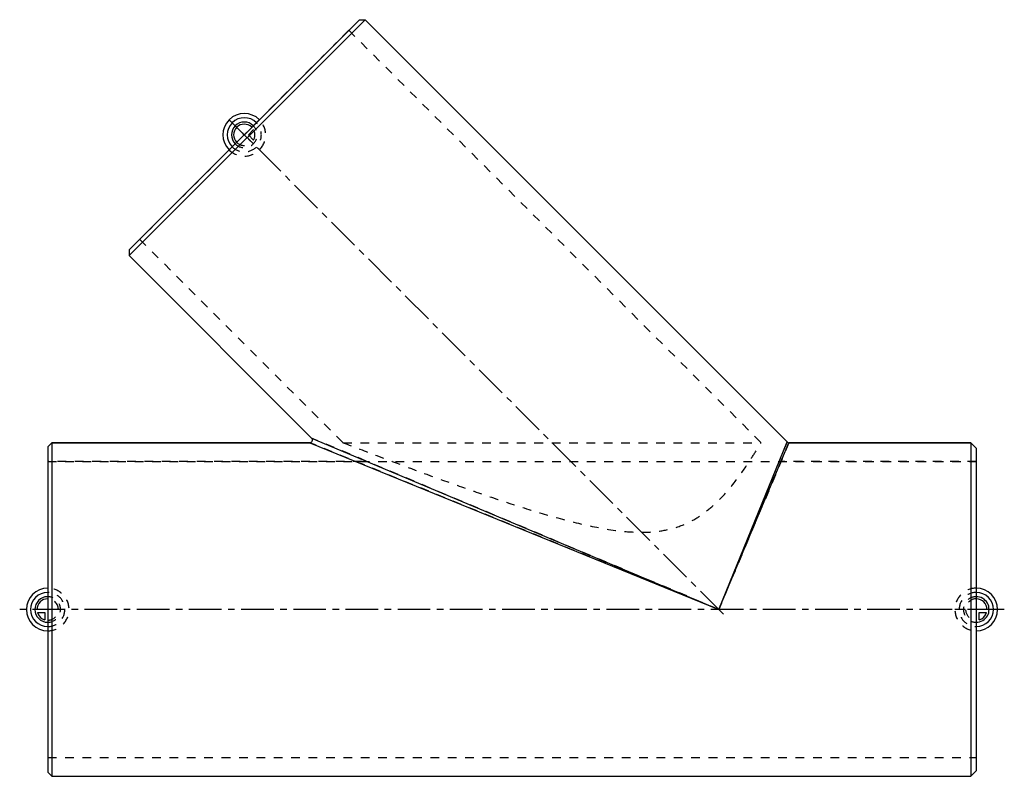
# Model space of a CAD drawing. Header units: millimetres. Extents: x 131 to 869, y 217 to 783.
import ezdxf

# ---------------------------------------------------------------- set-up
doc = ezdxf.new("R2010")
doc.units = ezdxf.units.MM
doc.header["$LTSCALE"] = 65.185185
doc.linetypes.add('CENTER', pattern=[0.6, 0.375, -0.075, 0.075, -0.075])
doc.linetypes.add('HIDDEN', pattern=[0.2, 0.1, -0.1])
for name, color, linetype in [('ACHSEN_S', 7, 'CONTINUOUS'), ('FASEN', 7, 'CONTINUOUS'), ('KOERPER', 7, 'CONTINUOUS'), ('KONST.EL_MIT_GEO', 7, 'CONTINUOUS'), ('KURVEN', 7, 'CONTINUOUS'), ('L1', 7, 'CONTINUOUS')]:
    doc.layers.add(name, color=color, linetype=linetype)

msp = doc.modelspace()

# ---------------------------------------------------------------- linework, layer by layer
at = {"layer": 'ACHSEN_S', "color": 2, "linetype": 'CENTER'}
msp.add_line((869, 341.53), (131, 341.53), dxfattribs=at)
at = {"layer": 'FASEN', "color": 7, "linetype": 'Continuous'}
for p, q in [((385.59, 783.47), (213.06, 610.94)), ((389.83, 783.47), (213.06, 606.69)), ((385.59, 783.47), (389.83, 783.47)), ((213.06, 610.94), (213.06, 606.69)), ((152, 463.53), (155, 466.53)), ((155, 466.53), (155, 216.53)), ((844, 466.53), (848, 462.53)), ((844, 466.53), (844, 216.53)), ((152, 463.53), (152, 219.53)), ((848, 462.53), (848, 220.53)), ((152, 219.53), (155, 216.53)), ((155, 216.53), (844, 216.53)), ((848, 220.53), (844, 216.53))]:
    msp.add_line(p, q, dxfattribs=at)
at = {"layer": 'KOERPER', "color": 7, "linetype": 'Continuous'}
for p, q in [((389.83, 783.47), (706.19, 467.11)), ((213.06, 606.69), (349.81, 469.94)), ((155, 466.53), (348.39, 466.53)), ((707.61, 466.53), (844, 466.53)), ((155, 216.53), (844, 216.53))]:
    msp.add_line(p, q, dxfattribs=at)
at = {"layer": 'KOERPER', "color": 8, "linetype": 'HIDDEN'}
for p, q in [((377.67, 775.55), (220.98, 618.86)), ((377.67, 775.55), (686.69, 466.53)), ((220.98, 618.86), (373.31, 466.53)), ((373.31, 466.53), (686.69, 466.53)), ((152, 452.33), (152, 230.73)), ((152, 452.33), (848, 452.33)), ((848, 452.33), (848, 230.73)), ((152, 230.73), (848, 230.73))]:
    msp.add_line(p, q, dxfattribs=at)
msp.add_open_spline([(373.31, 466.53), (381.78, 463.27), (405.54, 454.17), (437.72, 442.14), (470.13, 430.54), (496.01, 421.71), (522.55, 413.3), (549.72, 405.82), (572.93, 401.07), (591.88, 399.25), (606.2, 399.41), (620.26, 401.75), (633.35, 406.74), (644.74, 413.95), (656.95, 424.69), (668.22, 438.17), (677.82, 452.12), (683.5, 461.21), (686.05, 465.44), (686.69, 466.53)], degree=3, knots=[0, 0, 0, 0, 0.077237, 0.216455, 0.292256, 0.370024, 0.449091, 0.529071, 0.60972, 0.650253, 0.690827, 0.73121, 0.770889, 0.809127, 0.84522, 0.908821, 0.95799, 0.989251, 1, 1, 1, 1], dxfattribs=at)
at = {"layer": 'KONST.EL_MIT_GEO', "color": 7, "linetype": 'Continuous'}
for p, q in [((706.19, 467.11), (389.83, 783.47)), ((213.06, 606.69), (349.81, 469.94)), ((348.39, 466.53), (155, 466.53)), ((348.39, 466.53), (655, 341.53)), ((349.81, 469.94), (655, 341.53)), ((655, 341.53), (706.19, 467.11)), ((655, 341.53), (707.61, 466.53)), ((844, 466.53), (707.61, 466.53))]:
    msp.add_line(p, q, dxfattribs=at)
at = {"layer": 'KONST.EL_MIT_GEO', "color": 8, "linetype": 'HIDDEN'}
for p, q in [((655, 341.53), (348.39, 466.53)), ((655, 341.53), (349.81, 469.94)), ((706.19, 467.11), (655, 341.53)), ((707.61, 466.53), (655, 341.53)), ((387.51, 452.33), (152, 452.33)), ((848, 452.33), (700.89, 452.33))]:
    msp.add_line(p, q, dxfattribs=at)
at = {"layer": 'KONST.EL_MIT_GEO', "color": 7, "linetype": 'Continuous'}
for centre, start, end in [((348.39, 468.53), 269.9996, 45.0004), ((707.61, 468.53), 224.99788, 270.00212)]:
    msp.add_arc(centre, 2, start, end, dxfattribs=at)
at = {"layer": 'KURVEN', "color": 8, "linetype": 'HIDDEN'}
for p, q in [((310.64, 708.52), (288.01, 685.89)), ((299.33, 697.2), (310.64, 685.89)), ((302.44, 697.2), (306.32, 701.09)), ((306.32, 693.32), (302.44, 697.2)), ((152, 357.53), (152, 325.53)), ((848, 341.53), (832, 341.53)), ((848, 341.53), (848, 331.93))]:
    msp.add_line(p, q, dxfattribs=at)
at = {"layer": 'KURVEN', "color": 40, "linetype": 'Continuous'}
for p, q in [((288.01, 708.52), (299.33, 697.2)), ((152, 341.53), (142.4, 341.53)), ((864, 341.53), (848, 341.53)), ((144.31, 339.33), (149.8, 339.33)), ((149.8, 339.33), (149.8, 333.84)), ((850.2, 339.33), (855.69, 339.33)), ((850.2, 333.84), (850.2, 339.33))]:
    msp.add_line(p, q, dxfattribs=at)
for centre, radius, start, end in [((299.33, 697.2), 16, 45, 225), ((299.33, 697.2), 12.8, 45, 225), ((299.33, 697.2), 9.6, 45, 224.99993), ((299.33, 697.2), 8, 45, 224.99993), ((152, 341.53), 16, 90, 270), ((152, 341.53), 12.8, 90, 270), ((848, 341.53), 16, 270, 90), ((848, 341.53), 12.8, 270, 90), ((152, 341.53), 9.6, 90.9, 270), ((152, 341.53), 8, 89.99993, 180), ((848, 341.53), 9.6, 270, 90.00007), ((848, 341.53), 8, 0, 89.1), ((152, 341.53), 8, 195.96201, 254.03799), ((848, 341.53), 8, 285.96201, 344.03799)]:
    msp.add_arc(centre, radius, start, end, dxfattribs=at)
at = {"layer": 'KURVEN', "color": 8, "linetype": 'HIDDEN'}
for centre, radius, start, end in [((299.33, 697.2), 16, 225, 45), ((299.33, 697.2), 12.8, 225, 45), ((299.33, 697.2), 9.6, 224.99993, 45), ((299.33, 697.2), 8, 330.96201, 29.03799), ((299.33, 697.2), 8, 224.99993, 315), ((152, 341.53), 16, 270, 90), ((152, 341.53), 12.8, 270, 90), ((848, 341.53), 16, 90, 270), ((848, 341.53), 12.8, 90, 270), ((152, 341.53), 9.6, 270, 90.9), ((152, 341.53), 8, 270, 89.99993), ((848, 341.53), 9.6, 90.00007, 270), ((848, 341.53), 8, 89.1, 270)]:
    msp.add_arc(centre, radius, start, end, dxfattribs=at)
at = {"layer": 'L1', "color": 2, "linetype": 'CENTER'}
msp.add_line((658.54, 337.99), (297.91, 698.62), dxfattribs=at)

doc.saveas('drawing.dxf')
